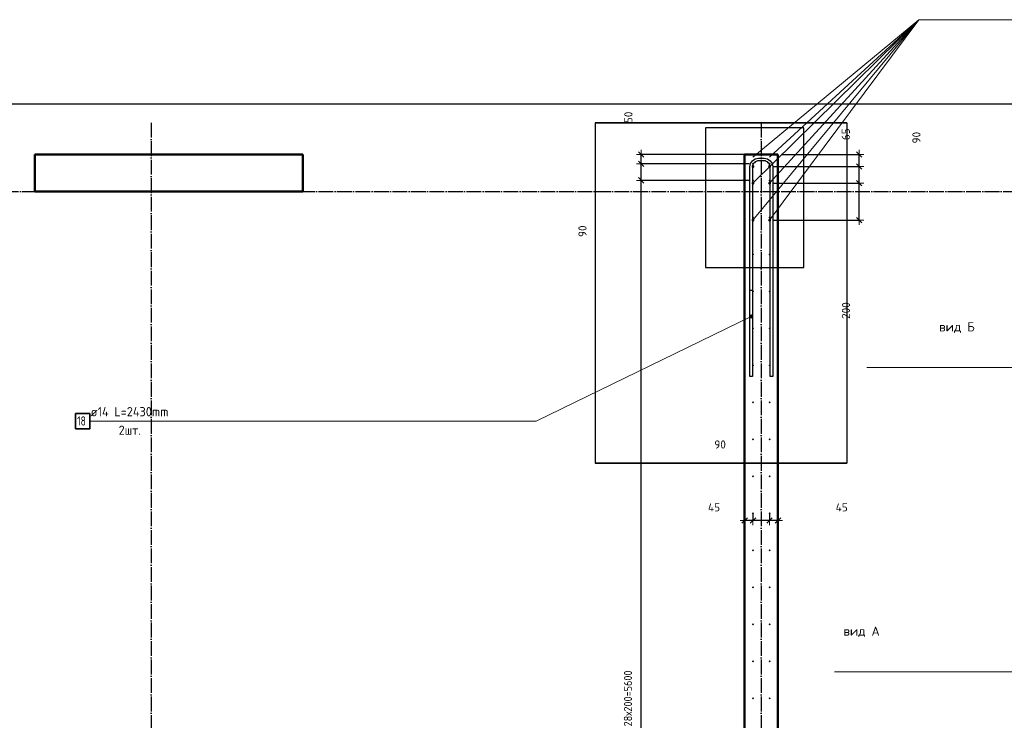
# Model space of a CAD drawing. Header units: millimetres. Extents: x -19950 to 69837, y -2757 to 40090.
# Tile 75 of 136: x 27889 to 33214, y 11041 to 14829. Entities that reach past the tile are written whole.
import ezdxf

# ---------------------------------------------------------------- set-up
doc = ezdxf.new("R2010")
doc.units = ezdxf.units.MM
doc.header["$PDMODE"] = 65
doc.linetypes.add('______11', pattern=[100, 80, -10, 0, -10])
doc.linetypes.add('______5', pattern=[220, 160, -20, 20, -20])
for name, color, linetype, lineweight in [('Standard', 7, 'Continuous', 25), ('Арм.стержн. вертикальными 1', 22, 'Continuous', 35), ('Арм.стержн.горизонт. 2', 202, 'Continuous', 35), ('Обозначение разреза_ общее', 7, 'Continuous', 25), ('Размерная линия_ общее', 7, 'Continuous', 13)]:
    doc.layers.add(name, color=color, linetype=linetype, lineweight=lineweight)
doc.layers.add('Арм.стержн. вертикальными 2', color=7, linetype='Continuous', lineweight=35, true_color=0x006e00)
doc.layers.add('Осевая линия_ общее', color=7, linetype='______5', lineweight=13, true_color=0xa0a0a0)
doc.styles.add('ISOCPEUR', font='ISOCPEUR')
doc.dimstyles.new('DIMSTYLE_12', dxfattribs={"dimtxt": 44, "dimasz": 50, "dimexe": 0, "dimexo": 0, "dimgap": 22, "dimtad": 0, "dimdec": 0, "dimrnd": 5, "dimzin": 12, "dimdsep": 46, "dimtxsty": 'ISOCPEUR', "dimblk1": 'ALL_ML_STRICH', "dimblk2": 'ALL_ML_STRICH', "dimsah": 1, "dimcen": 0, "dimclrd": 7, "dimclre": 256, "dimclrt": 7, "dimadec": 0, "dimazin": 0, "dimtfac": 1, "dimtdec": 0, "dimtix": 1, "dimtmove": 2, "dimatfit": 3, "dimfxl": 0, "dimtvp": 1.2, "dimtzin": 0, "dimlwd": 0, "dimlwe": -3, "dimarcsym": 0})
doc.dimstyles.new('DIMSTYLE_5', dxfattribs={"dimtxt": 44, "dimasz": 50, "dimexe": 0, "dimexo": 0, "dimgap": 22, "dimtad": 2, "dimdec": 0, "dimrnd": 5, "dimzin": 12, "dimdsep": 46, "dimtxsty": 'ISOCPEUR', "dimblk1": 'ALL_ML_STRICH', "dimblk2": 'ALL_ML_STRICH', "dimsah": 1, "dimcen": 0, "dimclrd": 7, "dimclre": 256, "dimclrt": 7, "dimadec": 0, "dimazin": 0, "dimtfac": 1, "dimtdec": 0, "dimtix": 1, "dimtmove": 2, "dimatfit": 3, "dimfxl": 0, "dimtvp": 1.2, "dimtzin": 0, "dimlwd": 0, "dimlwe": -3, "dimarcsym": 0})
doc.dimstyles.new('DIMSTYLE_7', dxfattribs={"dimtxt": 44, "dimasz": 50, "dimexe": 0, "dimexo": 0, "dimgap": 22, "dimtad": 2, "dimdec": 0, "dimrnd": 5, "dimzin": 12, "dimdsep": 46, "dimtxsty": 'ISOCPEUR', "dimblk1": 'ALL_ML_STRICH', "dimblk2": 'ALL_ML_STRICH', "dimsah": 1, "dimcen": 0, "dimclrd": 7, "dimclre": 256, "dimclrt": 7, "dimadec": 0, "dimazin": 0, "dimtfac": 1, "dimtdec": 0, "dimtix": 1, "dimtmove": 2, "dimatfit": 3, "dimfxl": 0, "dimtzin": 0, "dimlwd": 0, "dimlwe": -3, "dimarcsym": 0})

# ---------------------------------------------------------------- blocks, each defined once
blk = doc.blocks.new('ALL_ML_STRICH')
at = {"color": 0, "linetype": 'ByBlock', "lineweight": -2}
for p, q in [((-1, 0), (0.5, 0)), ((-0.3, -0.3), (0.3, 0.3)), ((0, -0.5), (0, 0.5))]:
    blk.add_line(p, q, dxfattribs=at)
blk = doc.blocks.new('*D130')
at = {"layer": 'DEFPOINTS', "color": 7, "linetype": 'Continuous', "lineweight": 13, "transparency": 33554687}
for p in [(31944.5, 12174.7), (31990, 12121), (31990, 12074.2)]:
    blk.add_point(p, dxfattribs=at)
at = {"layer": 'Размерная линия_ общее', "color": 253, "linetype": 'Continuous', "lineweight": -2, "true_color": 0xa0a0a0, "transparency": 33554687}
for p, q in [((31944.5, 12154.7), (31944.5, 12121)), ((31990, 12094.2), (31990, 12121))]:
    blk.add_line(p, q, dxfattribs=at)
at = {"layer": 'Размерная линия_ общее', "color": 7, "linetype": 'Continuous', "lineweight": -2, "transparency": 33554687}
blk.add_line((31990, 12121), (31944.5, 12121), dxfattribs=at)
at = {"layer": 'Размерная линия_ общее', "color": 7, "linetype": 'Continuous', "lineweight": 13, "transparency": 33554687, "xscale": 50, "yscale": 50, "zscale": 50}
for p, rotation in [((31944.5, 12121), 180), ((31990, 12121), 360)]:
    blk.add_blockref('ALL_ML_STRICH', p, dxfattribs=dict(at, rotation=rotation))
at = {"layer": 'Размерная линия_ общее', "color": 7, "linetype": 'Continuous', "lineweight": 13, "transparency": 33554687, "insert": (32334.9, 12192.4), "char_height": 44, "width": 88, "attachment_point": 5, "style": 'ISOCPEUR'}
blk.add_mtext('\\A1;{45}', dxfattribs=at)
blk = doc.blocks.new('*D131')
at = {"layer": 'DEFPOINTS', "color": 7, "linetype": 'Continuous', "lineweight": 13, "transparency": 33554687}
for p in [(31855, 12174.7), (31944.5, 12174.7), (31944.5, 12121)]:
    blk.add_point(p, dxfattribs=at)
at = {"layer": 'Размерная линия_ общее', "color": 253, "linetype": 'Continuous', "lineweight": -2, "true_color": 0xa0a0a0, "transparency": 33554687}
for p, q in [((31855, 12154.7), (31855, 12121)), ((31944.5, 12154.7), (31944.5, 12121))]:
    blk.add_line(p, q, dxfattribs=at)
at = {"layer": 'Размерная линия_ общее', "color": 7, "linetype": 'Continuous', "lineweight": -2, "transparency": 33554687}
blk.add_line((31944.5, 12121), (31855, 12121), dxfattribs=at)
at = {"layer": 'Размерная линия_ общее', "color": 7, "linetype": 'Continuous', "lineweight": 13, "transparency": 33554687, "xscale": 50, "yscale": 50, "zscale": 50}
for p, rotation in [((31855, 12121), 180), ((31944.5, 12121), 360)]:
    blk.add_blockref('ALL_ML_STRICH', p, dxfattribs=dict(at, rotation=rotation))
at = {"layer": 'Размерная линия_ общее', "color": 7, "linetype": 'Continuous', "lineweight": 13, "transparency": 33554687, "insert": (31677.2, 12532.3), "char_height": 44, "width": 88, "attachment_point": 5, "style": 'ISOCPEUR'}
blk.add_mtext('\\A1;{90}', dxfattribs=at)
blk = doc.blocks.new('*D132')
at = {"layer": 'DEFPOINTS', "color": 7, "linetype": 'Continuous', "lineweight": 13, "transparency": 33554687}
for p in [(31855, 12174.7), (31855, 12121), (31810, 12074.2)]:
    blk.add_point(p, dxfattribs=at)
at = {"layer": 'Размерная линия_ общее', "color": 253, "linetype": 'Continuous', "lineweight": -2, "true_color": 0xa0a0a0, "transparency": 33554687}
for p, q in [((31855, 12154.7), (31855, 12121)), ((31810, 12094.2), (31810, 12121))]:
    blk.add_line(p, q, dxfattribs=at)
at = {"layer": 'Размерная линия_ общее', "color": 7, "linetype": 'Continuous', "lineweight": -2, "transparency": 33554687}
blk.add_line((31855, 12121), (31810, 12121), dxfattribs=at)
at = {"layer": 'Размерная линия_ общее', "color": 7, "linetype": 'Continuous', "lineweight": 13, "transparency": 33554687, "xscale": 50, "yscale": 50, "zscale": 50}
for p, rotation in [((31810, 12121), 180), ((31855, 12121), 360)]:
    blk.add_blockref('ALL_ML_STRICH', p, dxfattribs=dict(at, rotation=rotation))
at = {"layer": 'Размерная линия_ общее', "color": 7, "linetype": 'Continuous', "lineweight": 13, "transparency": 33554687, "insert": (31644.2, 12192.6), "char_height": 44, "width": 88, "attachment_point": 5, "style": 'ISOCPEUR'}
blk.add_mtext('\\A1;{45}', dxfattribs=at)
blk = doc.blocks.new('*D433')
at = {"layer": 'DEFPOINTS', "color": 7, "linetype": 'Continuous', "lineweight": 13, "transparency": 33554687}
for p in [(31855, 13960), (31250.5, 8360), (31855, 8360)]:
    blk.add_point(p, dxfattribs=at)
at = {"layer": 'Размерная линия_ общее', "color": 253, "linetype": 'Continuous', "lineweight": -2, "true_color": 0xa0a0a0, "transparency": 33554687}
for p, q in [((31835, 13960), (31250.5, 13960)), ((31835, 8360), (31250.5, 8360))]:
    blk.add_line(p, q, dxfattribs=at)
at = {"layer": 'Размерная линия_ общее', "color": 7, "linetype": 'Continuous', "lineweight": -2, "transparency": 33554687}
blk.add_line((31250.5, 8360), (31250.5, 13960), dxfattribs=at)
at = {"layer": 'Размерная линия_ общее', "color": 7, "linetype": 'Continuous', "lineweight": 13, "transparency": 33554687, "xscale": 50, "yscale": 50, "zscale": 50}
for p, rotation in [((31250.5, 13960), 90), ((31250.5, 8360), 270)]:
    blk.add_blockref('ALL_ML_STRICH', p, dxfattribs=dict(at, rotation=rotation))
at = {"layer": 'Размерная линия_ общее', "color": 7, "linetype": 'Continuous', "lineweight": 13, "transparency": 33554687, "insert": (31156.5, 11008), "char_height": 44, "width": 2.2, "attachment_point": 1, "rotation": 90, "line_spacing_factor": 0.60241, "style": 'ISOCPEUR'}
blk.add_mtext('\\W0.91;28х200=5600', dxfattribs=at)
blk = doc.blocks.new('*D434')
at = {"layer": 'DEFPOINTS', "color": 7, "linetype": 'Continuous', "lineweight": 13, "transparency": 33554687}
for p in [(31855, 14050), (31250.5, 13960), (31855, 13960)]:
    blk.add_point(p, dxfattribs=at)
at = {"layer": 'Размерная линия_ общее', "color": 253, "linetype": 'Continuous', "lineweight": -2, "true_color": 0xa0a0a0, "transparency": 33554687}
for p, q in [((31835, 14050), (31250.5, 14050)), ((31835, 13960), (31250.5, 13960))]:
    blk.add_line(p, q, dxfattribs=at)
at = {"layer": 'Размерная линия_ общее', "color": 7, "linetype": 'Continuous', "lineweight": -2, "transparency": 33554687}
blk.add_line((31250.5, 13960), (31250.5, 14050), dxfattribs=at)
at = {"layer": 'Размерная линия_ общее', "color": 7, "linetype": 'Continuous', "lineweight": 13, "transparency": 33554687, "xscale": 50, "yscale": 50, "zscale": 50}
for p, rotation in [((31250.5, 14050), 90), ((31250.5, 13960), 270)]:
    blk.add_blockref('ALL_ML_STRICH', p, dxfattribs=dict(at, rotation=rotation))
at = {"layer": 'Размерная линия_ общее', "color": 7, "linetype": 'Continuous', "lineweight": 13, "transparency": 33554687, "insert": (30932.7, 13685.4), "char_height": 44, "width": 88, "attachment_point": 5, "rotation": 90, "style": 'ISOCPEUR'}
blk.add_mtext('\\A1;{90}', dxfattribs=at)
blk = doc.blocks.new('*D435')
at = {"layer": 'DEFPOINTS', "color": 7, "linetype": 'Continuous', "lineweight": 13, "transparency": 33554687}
for p in [(31855, 14100), (31250.5, 14050), (31855, 14050)]:
    blk.add_point(p, dxfattribs=at)
at = {"layer": 'Размерная линия_ общее', "color": 253, "linetype": 'Continuous', "lineweight": -2, "true_color": 0xa0a0a0, "transparency": 33554687}
for p, q in [((31835, 14100), (31250.5, 14100)), ((31835, 14050), (31250.5, 14050))]:
    blk.add_line(p, q, dxfattribs=at)
at = {"layer": 'Размерная линия_ общее', "color": 7, "linetype": 'Continuous', "lineweight": -2, "transparency": 33554687}
blk.add_line((31250.5, 14050), (31250.5, 14100), dxfattribs=at)
at = {"layer": 'Размерная линия_ общее', "color": 7, "linetype": 'Continuous', "lineweight": 13, "transparency": 33554687, "xscale": 50, "yscale": 50, "zscale": 50}
for p, rotation in [((31250.5, 14100), 90), ((31250.5, 14050), 270)]:
    blk.add_blockref('ALL_ML_STRICH', p, dxfattribs=dict(at, rotation=rotation))
at = {"layer": 'Размерная линия_ общее', "color": 7, "linetype": 'Continuous', "lineweight": 13, "transparency": 33554687, "insert": (31181.1, 14301.1), "char_height": 44, "width": 88, "attachment_point": 5, "rotation": 90, "style": 'ISOCPEUR'}
blk.add_mtext('\\A1;{50}', dxfattribs=at)
blk = doc.blocks.new('*D595')
at = {"layer": 'DEFPOINTS', "color": 7, "linetype": 'Continuous', "lineweight": 13, "transparency": 33554687}
for p in [(31945, 13945), (31945, 13745), (32429.4, 13745)]:
    blk.add_point(p, dxfattribs=at)
at = {"layer": 'Размерная линия_ общее', "color": 253, "linetype": 'Continuous', "lineweight": -2, "true_color": 0xa0a0a0, "transparency": 33554687}
for p, q in [((31965, 13945), (32429.4, 13945)), ((31965, 13745), (32429.4, 13745))]:
    blk.add_line(p, q, dxfattribs=at)
at = {"layer": 'Размерная линия_ общее', "color": 7, "linetype": 'Continuous', "lineweight": -2, "transparency": 33554687}
blk.add_line((32429.4, 13745), (32429.4, 13945), dxfattribs=at)
at = {"layer": 'Размерная линия_ общее', "color": 7, "linetype": 'Continuous', "lineweight": 13, "transparency": 33554687, "xscale": 50, "yscale": 50, "zscale": 50}
for p, rotation in [((32429.4, 13945), 90), ((32429.4, 13745), 270)]:
    blk.add_blockref('ALL_ML_STRICH', p, dxfattribs=dict(at, rotation=rotation))
at = {"layer": 'Размерная линия_ общее', "color": 7, "linetype": 'Continuous', "lineweight": 13, "transparency": 33554687, "insert": (32357.5, 13256.2), "char_height": 44, "width": 132, "attachment_point": 5, "rotation": 90, "style": 'ISOCPEUR'}
blk.add_mtext('\\A1;{200}', dxfattribs=at)
blk = doc.blocks.new('*D596')
at = {"layer": 'DEFPOINTS', "color": 7, "linetype": 'Continuous', "lineweight": 13, "transparency": 33554687}
for p in [(31945, 14035), (31945, 13945), (32429.4, 13945)]:
    blk.add_point(p, dxfattribs=at)
at = {"layer": 'Размерная линия_ общее', "color": 253, "linetype": 'Continuous', "lineweight": -2, "true_color": 0xa0a0a0, "transparency": 33554687}
for p, q in [((31965, 14035), (32429.4, 14035)), ((31965, 13945), (32429.4, 13945))]:
    blk.add_line(p, q, dxfattribs=at)
at = {"layer": 'Размерная линия_ общее', "color": 7, "linetype": 'Continuous', "lineweight": -2, "transparency": 33554687}
blk.add_line((32429.4, 13945), (32429.4, 14035), dxfattribs=at)
at = {"layer": 'Размерная линия_ общее', "color": 7, "linetype": 'Continuous', "lineweight": 13, "transparency": 33554687, "xscale": 50, "yscale": 50, "zscale": 50}
for p, rotation in [((32429.4, 14035), 90), ((32429.4, 13945), 270)]:
    blk.add_blockref('ALL_ML_STRICH', p, dxfattribs=dict(at, rotation=rotation))
at = {"layer": 'Размерная линия_ общее', "color": 7, "linetype": 'Continuous', "lineweight": 13, "transparency": 33554687, "insert": (32739, 14191.3), "char_height": 44, "width": 88, "attachment_point": 5, "rotation": 90, "style": 'ISOCPEUR'}
blk.add_mtext('\\A1;{90}', dxfattribs=at)
blk = doc.blocks.new('*D597')
at = {"layer": 'DEFPOINTS', "color": 7, "linetype": 'Continuous', "lineweight": 13, "transparency": 33554687}
for p in [(31990, 14100), (31945, 14035), (32429.4, 14035)]:
    blk.add_point(p, dxfattribs=at)
at = {"layer": 'Размерная линия_ общее', "color": 253, "linetype": 'Continuous', "lineweight": -2, "true_color": 0xa0a0a0, "transparency": 33554687}
for p, q in [((32010, 14100), (32429.4, 14100)), ((31965, 14035), (32429.4, 14035))]:
    blk.add_line(p, q, dxfattribs=at)
at = {"layer": 'Размерная линия_ общее', "color": 7, "linetype": 'Continuous', "lineweight": -2, "transparency": 33554687}
blk.add_line((32429.4, 14035), (32429.4, 14100), dxfattribs=at)
at = {"layer": 'Размерная линия_ общее', "color": 7, "linetype": 'Continuous', "lineweight": 13, "transparency": 33554687, "xscale": 50, "yscale": 50, "zscale": 50}
for p, rotation in [((32429.4, 14100), 90), ((32429.4, 14035), 270)]:
    blk.add_blockref('ALL_ML_STRICH', p, dxfattribs=dict(at, rotation=rotation))
at = {"layer": 'Размерная линия_ общее', "color": 7, "linetype": 'Continuous', "lineweight": 13, "transparency": 33554687, "insert": (32356.9, 14209.7), "char_height": 44, "width": 88, "attachment_point": 5, "rotation": 90, "style": 'ISOCPEUR'}
blk.add_mtext('\\A1;{65}', dxfattribs=at)

msp = doc.modelspace()

# ---------------------------------------------------------------- hatches: boundary and pattern name
at = {"layer": 'Арм.стержн. вертикальными 1', "linetype": 'Continuous', "lineweight": 50, "transparency": 33554687}
for points in [[(31860, 14050), (31859.6, 14051.9), (31858.5, 14053.5), (31856.9, 14054.6), (31855, 14055), (31853.1, 14054.6), (31851.5, 14053.5), (31850.4, 14051.9), (31850, 14050), (31850.4, 14048.1), (31851.5, 14046.5), (31853.1, 14045.4), (31855, 14045), (31856.9, 14045.4), (31858.5, 14046.5), (31859.6, 14048.1)], [(31950, 14050), (31949.6, 14051.9), (31948.5, 14053.5), (31946.9, 14054.6), (31945, 14055), (31943.1, 14054.6), (31941.5, 14053.5), (31940.4, 14051.9), (31940, 14050), (31940.4, 14048.1), (31941.5, 14046.5), (31943.1, 14045.4), (31945, 14045), (31946.9, 14045.4), (31948.5, 14046.5), (31949.6, 14048.1)], [(31860, 13960), (31859.6, 13961.9), (31858.5, 13963.5), (31856.9, 13964.6), (31855, 13965), (31853.1, 13964.6), (31851.5, 13963.5), (31850.4, 13961.9), (31850, 13960), (31850.4, 13958.1), (31851.5, 13956.5), (31853.1, 13955.4), (31855, 13955), (31856.9, 13955.4), (31858.5, 13956.5), (31859.6, 13958.1)], [(31950, 13960), (31949.6, 13961.9), (31948.5, 13963.5), (31946.9, 13964.6), (31945, 13965), (31943.1, 13964.6), (31941.5, 13963.5), (31940.4, 13961.9), (31940, 13960), (31940.4, 13958.1), (31941.5, 13956.5), (31943.1, 13955.4), (31945, 13955), (31946.9, 13955.4), (31948.5, 13956.5), (31949.6, 13958.1)], [(31860, 13760), (31859.6, 13761.9), (31858.5, 13763.5), (31856.9, 13764.6), (31855, 13765), (31853.1, 13764.6), (31851.5, 13763.5), (31850.4, 13761.9), (31850, 13760), (31850.4, 13758.1), (31851.5, 13756.5), (31853.1, 13755.4), (31855, 13755), (31856.9, 13755.4), (31858.5, 13756.5), (31859.6, 13758.1)], [(31950, 13760), (31949.6, 13761.9), (31948.5, 13763.5), (31946.9, 13764.6), (31945, 13765), (31943.1, 13764.6), (31941.5, 13763.5), (31940.4, 13761.9), (31940, 13760), (31940.4, 13758.1), (31941.5, 13756.5), (31943.1, 13755.4), (31945, 13755), (31946.9, 13755.4), (31948.5, 13756.5), (31949.6, 13758.1)], [(31860, 13560), (31859.6, 13561.9), (31858.5, 13563.5), (31856.9, 13564.6), (31855, 13565), (31853.1, 13564.6), (31851.5, 13563.5), (31850.4, 13561.9), (31850, 13560), (31850.4, 13558.1), (31851.5, 13556.5), (31853.1, 13555.4), (31855, 13555), (31856.9, 13555.4), (31858.5, 13556.5), (31859.6, 13558.1)], [(31950, 13560), (31949.6, 13561.9), (31948.5, 13563.5), (31946.9, 13564.6), (31945, 13565), (31943.1, 13564.6), (31941.5, 13563.5), (31940.4, 13561.9), (31940, 13560), (31940.4, 13558.1), (31941.5, 13556.5), (31943.1, 13555.4), (31945, 13555), (31946.9, 13555.4), (31948.5, 13556.5), (31949.6, 13558.1)], [(31860, 13360), (31859.6, 13361.9), (31858.5, 13363.5), (31856.9, 13364.6), (31855, 13365), (31853.1, 13364.6), (31851.5, 13363.5), (31850.4, 13361.9), (31850, 13360), (31850.4, 13358.1), (31851.5, 13356.5), (31853.1, 13355.4), (31855, 13355), (31856.9, 13355.4), (31858.5, 13356.5), (31859.6, 13358.1)], [(31950, 13360), (31949.6, 13361.9), (31948.5, 13363.5), (31946.9, 13364.6), (31945, 13365), (31943.1, 13364.6), (31941.5, 13363.5), (31940.4, 13361.9), (31940, 13360), (31940.4, 13358.1), (31941.5, 13356.5), (31943.1, 13355.4), (31945, 13355), (31946.9, 13355.4), (31948.5, 13356.5), (31949.6, 13358.1)], [(31860, 13160), (31859.6, 13161.9), (31858.5, 13163.5), (31856.9, 13164.6), (31855, 13165), (31853.1, 13164.6), (31851.5, 13163.5), (31850.4, 13161.9), (31850, 13160), (31850.4, 13158.1), (31851.5, 13156.5), (31853.1, 13155.4), (31855, 13155), (31856.9, 13155.4), (31858.5, 13156.5), (31859.6, 13158.1)], [(31950, 13160), (31949.6, 13161.9), (31948.5, 13163.5), (31946.9, 13164.6), (31945, 13165), (31943.1, 13164.6), (31941.5, 13163.5), (31940.4, 13161.9), (31940, 13160), (31940.4, 13158.1), (31941.5, 13156.5), (31943.1, 13155.4), (31945, 13155), (31946.9, 13155.4), (31948.5, 13156.5), (31949.6, 13158.1)], [(31860, 12960), (31859.6, 12961.9), (31858.5, 12963.5), (31856.9, 12964.6), (31855, 12965), (31853.1, 12964.6), (31851.5, 12963.5), (31850.4, 12961.9), (31850, 12960), (31850.4, 12958.1), (31851.5, 12956.5), (31853.1, 12955.4), (31855, 12955), (31856.9, 12955.4), (31858.5, 12956.5), (31859.6, 12958.1)], [(31950, 12960), (31949.6, 12961.9), (31948.5, 12963.5), (31946.9, 12964.6), (31945, 12965), (31943.1, 12964.6), (31941.5, 12963.5), (31940.4, 12961.9), (31940, 12960), (31940.4, 12958.1), (31941.5, 12956.5), (31943.1, 12955.4), (31945, 12955), (31946.9, 12955.4), (31948.5, 12956.5), (31949.6, 12958.1)], [(31860, 12760), (31859.6, 12761.9), (31858.5, 12763.5), (31856.9, 12764.6), (31855, 12765), (31853.1, 12764.6), (31851.5, 12763.5), (31850.4, 12761.9), (31850, 12760), (31850.4, 12758.1), (31851.5, 12756.5), (31853.1, 12755.4), (31855, 12755), (31856.9, 12755.4), (31858.5, 12756.5), (31859.6, 12758.1)], [(31950, 12760), (31949.6, 12761.9), (31948.5, 12763.5), (31946.9, 12764.6), (31945, 12765), (31943.1, 12764.6), (31941.5, 12763.5), (31940.4, 12761.9), (31940, 12760), (31940.4, 12758.1), (31941.5, 12756.5), (31943.1, 12755.4), (31945, 12755), (31946.9, 12755.4), (31948.5, 12756.5), (31949.6, 12758.1)], [(31860, 12560), (31859.6, 12561.9), (31858.5, 12563.5), (31856.9, 12564.6), (31855, 12565), (31853.1, 12564.6), (31851.5, 12563.5), (31850.4, 12561.9), (31850, 12560), (31850.4, 12558.1), (31851.5, 12556.5), (31853.1, 12555.4), (31855, 12555), (31856.9, 12555.4), (31858.5, 12556.5), (31859.6, 12558.1)], [(31950, 12560), (31949.6, 12561.9), (31948.5, 12563.5), (31946.9, 12564.6), (31945, 12565), (31943.1, 12564.6), (31941.5, 12563.5), (31940.4, 12561.9), (31940, 12560), (31940.4, 12558.1), (31941.5, 12556.5), (31943.1, 12555.4), (31945, 12555), (31946.9, 12555.4), (31948.5, 12556.5), (31949.6, 12558.1)], [(31860, 12360), (31859.6, 12361.9), (31858.5, 12363.5), (31856.9, 12364.6), (31855, 12365), (31853.1, 12364.6), (31851.5, 12363.5), (31850.4, 12361.9), (31850, 12360), (31850.4, 12358.1), (31851.5, 12356.5), (31853.1, 12355.4), (31855, 12355), (31856.9, 12355.4), (31858.5, 12356.5), (31859.6, 12358.1)], [(31950, 12360), (31949.6, 12361.9), (31948.5, 12363.5), (31946.9, 12364.6), (31945, 12365), (31943.1, 12364.6), (31941.5, 12363.5), (31940.4, 12361.9), (31940, 12360), (31940.4, 12358.1), (31941.5, 12356.5), (31943.1, 12355.4), (31945, 12355), (31946.9, 12355.4), (31948.5, 12356.5), (31949.6, 12358.1)], [(31860, 12160), (31859.6, 12161.9), (31858.5, 12163.5), (31856.9, 12164.6), (31855, 12165), (31853.1, 12164.6), (31851.5, 12163.5), (31850.4, 12161.9), (31850, 12160), (31850.4, 12158.1), (31851.5, 12156.5), (31853.1, 12155.4), (31855, 12155), (31856.9, 12155.4), (31858.5, 12156.5), (31859.6, 12158.1)], [(31950, 12160), (31949.6, 12161.9), (31948.5, 12163.5), (31946.9, 12164.6), (31945, 12165), (31943.1, 12164.6), (31941.5, 12163.5), (31940.4, 12161.9), (31940, 12160), (31940.4, 12158.1), (31941.5, 12156.5), (31943.1, 12155.4), (31945, 12155), (31946.9, 12155.4), (31948.5, 12156.5), (31949.6, 12158.1)], [(31860, 11960), (31859.6, 11961.9), (31858.5, 11963.5), (31856.9, 11964.6), (31855, 11965), (31853.1, 11964.6), (31851.5, 11963.5), (31850.4, 11961.9), (31850, 11960), (31850.4, 11958.1), (31851.5, 11956.5), (31853.1, 11955.4), (31855, 11955), (31856.9, 11955.4), (31858.5, 11956.5), (31859.6, 11958.1)], [(31950, 11960), (31949.6, 11961.9), (31948.5, 11963.5), (31946.9, 11964.6), (31945, 11965), (31943.1, 11964.6), (31941.5, 11963.5), (31940.4, 11961.9), (31940, 11960), (31940.4, 11958.1), (31941.5, 11956.5), (31943.1, 11955.4), (31945, 11955), (31946.9, 11955.4), (31948.5, 11956.5), (31949.6, 11958.1)], [(31860, 11760), (31859.6, 11761.9), (31858.5, 11763.5), (31856.9, 11764.6), (31855, 11765), (31853.1, 11764.6), (31851.5, 11763.5), (31850.4, 11761.9), (31850, 11760), (31850.4, 11758.1), (31851.5, 11756.5), (31853.1, 11755.4), (31855, 11755), (31856.9, 11755.4), (31858.5, 11756.5), (31859.6, 11758.1)], [(31950, 11760), (31949.6, 11761.9), (31948.5, 11763.5), (31946.9, 11764.6), (31945, 11765), (31943.1, 11764.6), (31941.5, 11763.5), (31940.4, 11761.9), (31940, 11760), (31940.4, 11758.1), (31941.5, 11756.5), (31943.1, 11755.4), (31945, 11755), (31946.9, 11755.4), (31948.5, 11756.5), (31949.6, 11758.1)], [(31860, 11560), (31859.6, 11561.9), (31858.5, 11563.5), (31856.9, 11564.6), (31855, 11565), (31853.1, 11564.6), (31851.5, 11563.5), (31850.4, 11561.9), (31850, 11560), (31850.4, 11558.1), (31851.5, 11556.5), (31853.1, 11555.4), (31855, 11555), (31856.9, 11555.4), (31858.5, 11556.5), (31859.6, 11558.1)], [(31950, 11560), (31949.6, 11561.9), (31948.5, 11563.5), (31946.9, 11564.6), (31945, 11565), (31943.1, 11564.6), (31941.5, 11563.5), (31940.4, 11561.9), (31940, 11560), (31940.4, 11558.1), (31941.5, 11556.5), (31943.1, 11555.4), (31945, 11555), (31946.9, 11555.4), (31948.5, 11556.5), (31949.6, 11558.1)], [(31860, 11360), (31859.6, 11361.9), (31858.5, 11363.5), (31856.9, 11364.6), (31855, 11365), (31853.1, 11364.6), (31851.5, 11363.5), (31850.4, 11361.9), (31850, 11360), (31850.4, 11358.1), (31851.5, 11356.5), (31853.1, 11355.4), (31855, 11355), (31856.9, 11355.4), (31858.5, 11356.5), (31859.6, 11358.1)], [(31950, 11360), (31949.6, 11361.9), (31948.5, 11363.5), (31946.9, 11364.6), (31945, 11365), (31943.1, 11364.6), (31941.5, 11363.5), (31940.4, 11361.9), (31940, 11360), (31940.4, 11358.1), (31941.5, 11356.5), (31943.1, 11355.4), (31945, 11355), (31946.9, 11355.4), (31948.5, 11356.5), (31949.6, 11358.1)], [(31860, 11160), (31859.6, 11161.9), (31858.5, 11163.5), (31856.9, 11164.6), (31855, 11165), (31853.1, 11164.6), (31851.5, 11163.5), (31850.4, 11161.9), (31850, 11160), (31850.4, 11158.1), (31851.5, 11156.5), (31853.1, 11155.4), (31855, 11155), (31856.9, 11155.4), (31858.5, 11156.5), (31859.6, 11158.1)], [(31950, 11160), (31949.6, 11161.9), (31948.5, 11163.5), (31946.9, 11164.6), (31945, 11165), (31943.1, 11164.6), (31941.5, 11163.5), (31940.4, 11161.9), (31940, 11160), (31940.4, 11158.1), (31941.5, 11156.5), (31943.1, 11155.4), (31945, 11155), (31946.9, 11155.4), (31948.5, 11156.5), (31949.6, 11158.1)]]:
    msp.add_hatch(color=4, dxfattribs=at).paths.add_polyline_path(points)
at = {"layer": 'Арм.стержн. вертикальными 2', "linetype": 'Continuous', "lineweight": 50, "transparency": 33554687}
for points in [[(31863, 14035), (31862.4, 14038.1), (31860.7, 14040.7), (31858.1, 14042.4), (31855, 14043), (31851.9, 14042.4), (31849.3, 14040.7), (31847.6, 14038.1), (31847, 14035), (31847.6, 14031.9), (31849.3, 14029.3), (31851.9, 14027.6), (31855, 14027), (31858.1, 14027.6), (31860.7, 14029.3), (31862.4, 14031.9)], [(31953, 14035), (31952.4, 14038.1), (31950.7, 14040.7), (31948.1, 14042.4), (31945, 14043), (31941.9, 14042.4), (31939.3, 14040.7), (31937.6, 14038.1), (31937, 14035), (31937.6, 14031.9), (31939.3, 14029.3), (31941.9, 14027.6), (31945, 14027), (31948.1, 14027.6), (31950.7, 14029.3), (31952.4, 14031.9)], [(31863, 13945), (31862.4, 13948.1), (31860.7, 13950.7), (31858.1, 13952.4), (31855, 13953), (31851.9, 13952.4), (31849.3, 13950.7), (31847.6, 13948.1), (31847, 13945), (31847.6, 13941.9), (31849.3, 13939.3), (31851.9, 13937.6), (31855, 13937), (31858.1, 13937.6), (31860.7, 13939.3), (31862.4, 13941.9)], [(31953, 13945), (31952.4, 13948.1), (31950.7, 13950.7), (31948.1, 13952.4), (31945, 13953), (31941.9, 13952.4), (31939.3, 13950.7), (31937.6, 13948.1), (31937, 13945), (31937.6, 13941.9), (31939.3, 13939.3), (31941.9, 13937.6), (31945, 13937), (31948.1, 13937.6), (31950.7, 13939.3), (31952.4, 13941.9)], [(31863, 13745), (31862.4, 13748.1), (31860.7, 13750.7), (31858.1, 13752.4), (31855, 13753), (31851.9, 13752.4), (31849.3, 13750.7), (31847.6, 13748.1), (31847, 13745), (31847.6, 13741.9), (31849.3, 13739.3), (31851.9, 13737.6), (31855, 13737), (31858.1, 13737.6), (31860.7, 13739.3), (31862.4, 13741.9)], [(31953, 13745), (31952.4, 13748.1), (31950.7, 13750.7), (31948.1, 13752.4), (31945, 13753), (31941.9, 13752.4), (31939.3, 13750.7), (31937.6, 13748.1), (31937, 13745), (31937.6, 13741.9), (31939.3, 13739.3), (31941.9, 13737.6), (31945, 13737), (31948.1, 13737.6), (31950.7, 13739.3), (31952.4, 13741.9)]]:
    msp.add_hatch(color=7, dxfattribs=at).paths.add_polyline_path(points)
at = {"layer": 'Арм.стержн.горизонт. 2', "linetype": 'Continuous', "lineweight": 13, "transparency": 33554687}
for points in [[(31836.1, 13224.2), (31844.3, 13214.6), (31837.6, 13228.5)], [(31840, 13216.1), (31836.1, 13224.2), (31836.9, 13219.6)], [(31836.1, 13224.2), (31840, 13216.1), (31844.3, 13214.6)], [(31837.6, 13228.5), (31848.9, 13215.4), (31841.1, 13231.6)], [(31837.6, 13228.5), (31844.3, 13214.6), (31848.9, 13215.4)], [(31841.1, 13231.6), (31852.4, 13218.5), (31845.7, 13232.5)], [(31841.1, 13231.6), (31848.9, 13215.4), (31852.4, 13218.5)], [(31845.7, 13232.5), (31852.4, 13218.5), (31853.9, 13222.9)], [(31845.7, 13232.5), (31853.9, 13222.9), (31850, 13231)], [(31850, 13231), (31853.9, 13222.9), (31853.1, 13227.5)]]:
    msp.add_hatch(color=7, dxfattribs=at).paths.add_polyline_path(points)

# ---------------------------------------------------------------- linework, layer by layer
at = {"layer": 'Standard', "color": 52, "linetype": 'Continuous', "lineweight": -3, "transparency": 33554687}
for p, q in [((31001, 14272), (31001, 12432)), ((31001, 14272), (31001, 12432)), ((32361.8, 14272), (31001, 14272)), ((31001, 14272), (32361.8, 14272)), ((31597.7, 14244.8), (31597.7, 13488.9)), ((32130.1, 14244.8), (31597.7, 14244.8)), ((31597.7, 14244.8), (31597.7, 13488.9)), ((32130.1, 14244.8), (31597.7, 14244.8)), ((32130.1, 13488.9), (32130.1, 14244.8)), ((32130.1, 13488.9), (32130.1, 14244.8)), ((32361.8, 14272), (32361.8, 12432)), ((32361.8, 14272), (32361.8, 12432)), ((31597.7, 13488.9), (32130.1, 13488.9)), ((31597.7, 13488.9), (32130.1, 13488.9)), ((32361.8, 12432), (31001, 12432)), ((31001, 12432), (32361.8, 12432))]:
    msp.add_line(p, q, dxfattribs=at)
at = {"layer": 'Standard', "color": 7, "linetype": 'Continuous', "lineweight": 50, "transparency": 33554687}
for p, q in [((27969.8, 13900), (27969.8, 14100)), ((27969.8, 14100), (29419.8, 14100)), ((29419.8, 14100), (29419.8, 13900)), ((31810, 8320), (31810, 14100)), ((31810, 14100), (31990, 14100)), ((31990, 14100), (31990, 8320)), ((29419.8, 13900), (27969.8, 13900))]:
    msp.add_line(p, q, dxfattribs=at)
at = {"layer": 'Standard', "color": 7, "linetype": 'Continuous', "lineweight": 25, "transparency": 33554687}
msp.add_lwpolyline([(25100, -419.1), (67580, -419.1), (67580, 14372), (25100, 14372), (25100, -419.1)], dxfattribs=at)
at = {"layer": 'Арм.стержн. вертикальными 2', "color": 7, "linetype": 'Continuous', "lineweight": 13, "transparency": 33554687}
for q in [(31855, 13745), (31855, 13945), (31855, 14085), (31945, 13945), (31945, 13745), (31945, 14085), (35142.4, 14829)]:
    msp.add_line((32752.4, 14829), q, dxfattribs=at)
at = {"layer": 'Арм.стержн.горизонт. 2', "color": 7, "linetype": 'Continuous', "lineweight": 13, "transparency": 33554687}
for p, q in [((30682.8, 12657.9), (31845, 13223.5)), ((31836.9, 13219.6), (31836.9, 13219.6)), ((31841.1, 13231.6), (31841.1, 13231.6)), ((31848.9, 13215.4), (31848.9, 13215.4)), ((31853.1, 13227.5), (31853.1, 13227.5)), ((28267.8, 12657.9), (30682.8, 12657.9))]:
    msp.add_line(p, q, dxfattribs=at)
at = {"layer": 'Арм.стержн.горизонт. 2', "color": 7, "linetype": 'Continuous', "lineweight": 25, "transparency": 33554687}
for points in [[(31838, 12900), (31838, 14033.3), (31839.2, 14041.9), (31842.1, 14050.7), (31846.7, 14058.9), (31852.3, 14065.7), (31859.1, 14071.3), (31867.3, 14075.9), (31876.1, 14078.8), (31884.7, 14080), (31915.3, 14080), (31923.9, 14078.8), (31932.7, 14075.9), (31940.9, 14071.3), (31947.7, 14065.7), (31953.3, 14058.9), (31957.9, 14050.7), (31960.8, 14041.9), (31962, 14033.3), (31962, 12900), (31948, 12900), (31948, 14032.3), (31947.1, 14038.7), (31945, 14045.1), (31941.7, 14051), (31937.7, 14055.7), (31933, 14059.7), (31927.1, 14063), (31920.7, 14065.1), (31914.3, 14066), (31885.7, 14066), (31879.3, 14065.1), (31872.9, 14063), (31867, 14059.7), (31862.3, 14055.7), (31858.3, 14051), (31855, 14045.1), (31852.9, 14038.7), (31852, 14032.3), (31852, 12900), (31838, 12900)], [(31838, 12900), (31838, 14033.3), (31839.2, 14041.9), (31842.1, 14050.7), (31846.7, 14058.9), (31852.3, 14065.7), (31859.1, 14071.3), (31867.3, 14075.9), (31876.1, 14078.8), (31884.7, 14080), (31915.3, 14080), (31923.9, 14078.8), (31932.7, 14075.9), (31940.9, 14071.3), (31947.7, 14065.7), (31953.3, 14058.9), (31957.9, 14050.7), (31960.8, 14041.9), (31962, 14033.3), (31962, 12900), (31948, 12900), (31948, 14032.3), (31947.1, 14038.7), (31945, 14045.1), (31941.7, 14051), (31937.7, 14055.7), (31933, 14059.7), (31927.1, 14063), (31920.7, 14065.1), (31914.3, 14066), (31885.7, 14066), (31879.3, 14065.1), (31872.9, 14063), (31867, 14059.7), (31862.3, 14055.7), (31858.3, 14051), (31855, 14045.1), (31852.9, 14038.7), (31852, 14032.3), (31852, 12900), (31838, 12900)], [(31838, 13364), (31838, 14033.3), (31839.2, 14041.9), (31842.1, 14050.7), (31846.7, 14058.9), (31852.3, 14065.7), (31859.1, 14071.3), (31867.3, 14075.9), (31876.1, 14078.8), (31884.7, 14080), (31915.3, 14080), (31923.9, 14078.8), (31932.7, 14075.9), (31940.9, 14071.3), (31947.7, 14065.7), (31953.3, 14058.9), (31957.9, 14050.7), (31960.8, 14041.9), (31962, 14033.3), (31962, 12900), (31948, 12900), (31948, 14032.3), (31947.1, 14038.7), (31945, 14045.1), (31941.7, 14051), (31937.7, 14055.7), (31933, 14059.7), (31927.1, 14063), (31920.7, 14065.1), (31914.3, 14066), (31885.7, 14066), (31879.3, 14065.1), (31872.9, 14063), (31867, 14059.7), (31862.3, 14055.7), (31858.3, 14051), (31855, 14045.1), (31852.9, 14038.7), (31852, 14032.3), (31852, 13364), (31838, 13364)], [(31838, 13364), (31838, 14033.3), (31839.2, 14041.9), (31842.1, 14050.7), (31846.7, 14058.9), (31852.3, 14065.7), (31859.1, 14071.3), (31867.3, 14075.9), (31876.1, 14078.8), (31884.7, 14080), (31915.3, 14080), (31923.9, 14078.8), (31932.7, 14075.9), (31940.9, 14071.3), (31947.7, 14065.7), (31953.3, 14058.9), (31957.9, 14050.7), (31960.8, 14041.9), (31962, 14033.3), (31962, 12900), (31948, 12900), (31948, 14032.3), (31947.1, 14038.7), (31945, 14045.1), (31941.7, 14051), (31937.7, 14055.7), (31933, 14059.7), (31927.1, 14063), (31920.7, 14065.1), (31914.3, 14066), (31885.7, 14066), (31879.3, 14065.1), (31872.9, 14063), (31867, 14059.7), (31862.3, 14055.7), (31858.3, 14051), (31855, 14045.1), (31852.9, 14038.7), (31852, 14032.3), (31852, 13364), (31838, 13364)]]:
    msp.add_lwpolyline(points, dxfattribs=at)
at = {"layer": 'Арм.стержн.горизонт. 2', "color": 7, "linetype": 'Continuous', "lineweight": 35, "transparency": 33554687}
msp.add_lwpolyline([(28191.1, 12616.2), (28267.8, 12616.2), (28267.8, 12699.5), (28191.1, 12699.5), (28191.1, 12616.2)], dxfattribs=at)
at = {"layer": 'Арм.стержн.горизонт. 2', "color": 7, "linetype": 'Continuous', "lineweight": 13, "transparency": 33554687}
msp.add_circle((31845, 13223.5), 9, dxfattribs=at)
at = {"layer": 'Обозначение разреза_ общее', "color": 7, "linetype": 'Continuous', "lineweight": 13, "transparency": 33554687}
for p, q in [((32471.2, 12947.8), (33811.2, 12947.8)), ((33635.1, 11302.5), (32295.1, 11302.5))]:
    msp.add_line(p, q, dxfattribs=at)
at = {"layer": 'Осевая линия_ общее', "color": 253, "linetype": '______11', "lineweight": -3, "true_color": 0xa0a0a0, "transparency": 33554687}
for p, q in [((28600, 14272), (28600, -2614.4)), ((31900, 14272), (31900, -2614.4)), ((25200, 13900), (69714.9, 13900))]:
    msp.add_line(p, q, dxfattribs=at)

# ---------------------------------------------------------------- texts
at = {"layer": 'Арм.стержн.горизонт. 2', "color": 7, "linetype": 'Continuous', "lineweight": 25, "transparency": 33554687, "char_height": 50, "attachment_point": 7, "style": 'ISOCPEUR'}
for s, insert, width in [('\\W0.96;ø14 L=2430mm ', (28271.8, 12684.5), 498.795), ('\\W0.75;18', (28199.4, 12634.5), 78.713), ('\\W0.94;2шт. ', (28424.3, 12584.5), 193.548)]:
    msp.add_mtext(s, dxfattribs=dict(at, insert=insert, width=width))
at = {"layer": 'Обозначение разреза_ общее', "color": 7, "linetype": 'Continuous', "lineweight": 13, "transparency": 33554687, "char_height": 50, "attachment_point": 4, "style": 'ISOCPEUR'}
for s, insert, width in [('\\A1;{\\fISOCPEUR|i0|b0;\\H50.000000;\\W1.000000;\\C7;вид Б}\\P', (32861.9, 13164.4), 198.649), ('\\A1;{\\fISOCPEUR|i0|b0;\\H50.000000;\\W1.000000;\\C7;вид А}\\P', (32344.3, 11519.2), 203.684)]:
    msp.add_mtext(s, dxfattribs=dict(at, insert=insert, width=width))

# ---------------------------------------------------------------- dimensions: what is measured, and where the dimension line sits
at = {"layer": 'Размерная линия_ общее', "color": 7, "linetype": 'Continuous', "lineweight": 13, "transparency": 33554687}
for base, p1, p2, angle, dimstyle, picture, middle in [((31250.5, 14100), (31835, 14050), (31835, 14100), 90, 'DIMSTYLE_5', '*D435', (31181.1, 14301.1)), ((32429.4, 14100), (31965, 14035), (32010, 14100), 90, 'DIMSTYLE_5', '*D597', (32356.9, 14209.7)), ((32429.4, 14035), (31965, 13945), (31965, 14035), 90, 'DIMSTYLE_12', '*D596', (32739, 14191.3)), ((31250.5, 14050), (31835, 13960), (31835, 14050), 90, 'DIMSTYLE_5', '*D434', (30932.7, 13685.4)), ((32429.4, 13945), (31965, 13745), (31965, 13945), 90, 'DIMSTYLE_7', '*D595', (32357.5, 13256.2)), ((31854.9997, 12120.9818), (31944.531, 12154.6822), (31854.9997, 12154.6822), 180, 'DIMSTYLE_5', '*D131', (31677.1915, 12532.3233)), ((31810, 12121), (31855, 12154.7), (31810, 12094.2), 180, 'DIMSTYLE_5', '*D132', (31644.2, 12192.6)), ((31944.531, 12120.9818), (31990, 12094.1943), (31944.531, 12154.6822), 180, 'DIMSTYLE_5', '*D130', (32334.8756, 12192.3657))]:
    dim = msp.add_linear_dim(base=base, p1=p1, p2=p2, angle=angle, dimstyle=dimstyle, override={"dimpost": '<>', "dimclrd": 7, "dimclre": 253, "dimclrt": 7, "dimlwd": 0, "dimlwe": 65533}, dxfattribs=at)
    dim.commit()
    dim.dimension.update_dxf_attribs({"geometry": picture, "text_midpoint": middle, "dimtype": 160})
dim = msp.add_linear_dim(base=(31250.5, 13960), p1=(31835, 8360), p2=(31835, 13960), angle=90, text='\\W0.91;28х200=5600', dimstyle='DIMSTYLE_7', override={"dimpost": '<>', "dimclrd": 7, "dimclre": 253, "dimclrt": 7, "dimlwd": 0, "dimlwe": 65533}, dxfattribs=at)
dim.commit()
dim.dimension.update_dxf_attribs({"geometry": '*D433', "text_midpoint": (31228.5, 11160), "dimtype": 160})

doc.saveas('drawing.dxf')
